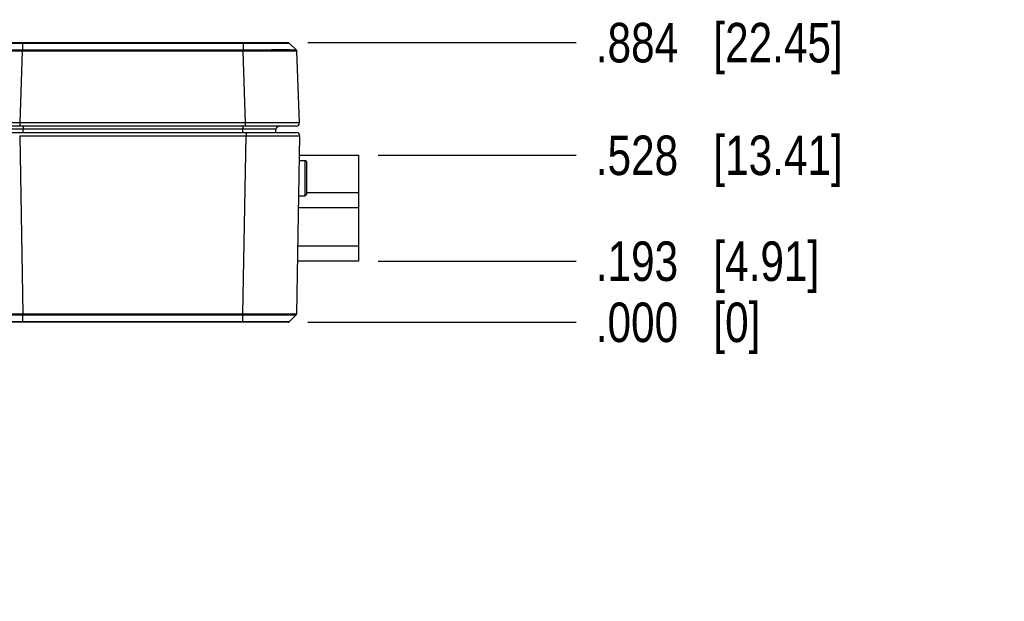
# Model space of a CAD drawing. Header units: inches. Extents: x 0 to 22, y 0 to 17.
# Tile 7 of 30: x 9.7 to 12.8, y 5.9 to 7.7. Entities that reach past the tile are written whole.
import ezdxf

# ---------------------------------------------------------------- set-up
doc = ezdxf.new("R2010")
doc.units = ezdxf.units.IN
doc.header["$LTSCALE"] = 1.21
doc.header["$MEASUREMENT"] = 0
doc.layers.get('0').update_dxf_attribs({"linetype": 'CONTINUOUS'})
doc.layers.add('DIMENSIONS', color=7, linetype='CONTINUOUS')
doc.styles.get("Standard").update_dxf_attribs({"font": 'txt', "width": 0.8})
doc.dimstyles.new('DIMSTYLE_1', dxfattribs={"dimtxt": 0.125, "dimasz": 0.18, "dimexe": 0.18, "dimexo": 0.0625, "dimgap": 0.09, "dimtad": 0, "dimtih": 1, "dimtoh": 1, "dimdec": 3, "dimzin": 4, "dimdsep": 46, "dimtxsty": 'STANDARD', "dimblk": '_FILLED', "dimblk1": '_FILLED', "dimblk2": '_FILLED', "dimcen": 0.09, "dimadec": 0, "dimazin": 0, "dimtp": 0.01, "dimtm": 0.01, "dimtfac": 1, "dimtdec": 3, "dimtofl": 0, "dimtmove": 0, "dimatfit": 3, "dimldrblk": '_FILLED', "dimfxl": 1, "dimtolj": 1, "dimtzin": 4, "dimarcsym": 0})
doc.dimstyles.new('DIMSTYLE_2', dxfattribs={"dimtxt": 0.125, "dimasz": 0.18, "dimexe": 0.18, "dimexo": 0.0625, "dimgap": 0.09, "dimtad": 0, "dimtih": 1, "dimtoh": 1, "dimdec": 3, "dimzin": 4, "dimdsep": 46, "dimtxsty": 'STANDARD', "dimblk": '_FILLED', "dimblk1": '_FILLED', "dimblk2": '_FILLED', "dimcen": 0.09, "dimadec": 0, "dimazin": 0, "dimtp": 0.01, "dimtm": 0.01, "dimtfac": 1, "dimtdec": 3, "dimtofl": 0, "dimtmove": 0, "dimatfit": 3, "dimldrblk": '_FILLED', "dimfxl": 1, "dimtolj": 1, "dimtzin": 4, "dimarcsym": 0})

# ---------------------------------------------------------------- blocks, each defined once
blk = doc.blocks.new('*D2')
at = {"layer": 'DIMENSIONS', "color": 2, "linetype": 'CONTINUOUS'}
blk.add_line((10.8231, 6.9381), (11.4481, 6.9381), dxfattribs=at)
at = {"layer": 'DIMENSIONS', "color": 2, "linetype": 'CONTINUOUS', "insert": (11.5106, 7.0006), "char_height": 0.125, "width": 1.125, "attachment_point": 1, "line_spacing_factor": 0.9}
blk.add_mtext('.193{\\Ftxt.shx;\\W1.000000;\\H0.125000; }[4.91]', dxfattribs=at)
blk = doc.blocks.new('_FILLED')
at = {"color": 0, "linetype": 'BYBLOCK'}
blk.add_solid([(0, 0), (-1, 0.174), (-1, -0.174)], dxfattribs=at)
blk = doc.blocks.new('*D3')
at = {"layer": 'DIMENSIONS', "color": 2, "linetype": 'CONTINUOUS'}
blk.add_line((10.6002, 6.7449), (11.4481, 6.7449), dxfattribs=at)
at = {"layer": 'DIMENSIONS', "color": 2, "linetype": 'CONTINUOUS', "insert": (11.5106, 6.8074), "char_height": 0.125, "width": 0.825, "attachment_point": 1, "line_spacing_factor": 0.9}
blk.add_mtext('.000{\\Ftxt.shx;\\W1.000000;\\H0.125000; }[0]', dxfattribs=at)
blk = doc.blocks.new('*D4')
at = {"layer": 'DIMENSIONS', "color": 2, "linetype": 'CONTINUOUS'}
blk.add_line((10.8231, 7.2728), (11.4481, 7.2728), dxfattribs=at)
at = {"layer": 'DIMENSIONS', "color": 2, "linetype": 'CONTINUOUS', "insert": (11.5106, 7.3353), "char_height": 0.125, "width": 1.225, "attachment_point": 1, "line_spacing_factor": 0.9}
blk.add_mtext('.528{\\Ftxt.shx;\\W1.000000;\\H0.125000; }[13.41]', dxfattribs=at)
blk = doc.blocks.new('*D5')
at = {"layer": 'DIMENSIONS', "color": 2, "linetype": 'CONTINUOUS'}
blk.add_line((10.6002, 7.6289), (11.4481, 7.6289), dxfattribs=at)
at = {"layer": 'DIMENSIONS', "color": 2, "linetype": 'CONTINUOUS', "insert": (11.5106, 7.6914), "char_height": 0.125, "width": 1.225, "attachment_point": 1, "line_spacing_factor": 0.9}
blk.add_mtext('.884{\\Ftxt.shx;\\W1.000000;\\H0.125000; }[22.45]', dxfattribs=at)
blk = doc.blocks.new('*D9')
at = {"layer": 'DIMENSIONS', "color": 2, "linetype": 'CONTINUOUS'}
for p, q in [((14.2309, 7.2723), (14.2309, 5.863)), ((14.6837, 7.1384), (14.6837, 5.863)), ((14.2309, 5.988), (13.8533, 5.988)), ((14.6837, 5.988), (15.0437, 5.988))]:
    blk.add_line(p, q, dxfattribs=at)
at = {"layer": 'DIMENSIONS', "color": 2, "linetype": 'CONTINUOUS', "xscale": 0.18, "yscale": 0.18, "zscale": 0.18}
blk.add_blockref('_FILLED', (14.2309, 5.988), dxfattribs=at)
at = {"layer": 'DIMENSIONS', "color": 2, "linetype": 'CONTINUOUS', "xscale": 0.18, "yscale": 0.18, "zscale": 0.18, "rotation": 180}
blk.add_blockref('_FILLED', (14.6837, 5.988), dxfattribs=at)
at = {"layer": 'DIMENSIONS', "color": 2, "linetype": 'CONTINUOUS', "insert": (13.7908, 6.0505), "char_height": 0.125, "width": 1.125, "attachment_point": 3, "line_spacing_factor": 0.9}
blk.add_mtext('.453{\\Ftxt.shx;\\W1.000000;\\H0.125000; }[11.5]', dxfattribs=at)

msp = doc.modelspace()

# ---------------------------------------------------------------- linework, layer by layer
at = {"color": 7, "linetype": 'CONTINUOUS'}
for p, q in [((7.7428, 7.6289), (10.5377, 7.6289)), ((9.5533, 7.6275), (9.6988, 7.6275)), ((9.6988, 7.6289), (9.6988, 7.6053)), ((9.6988, 7.6275), (10.3957, 7.6275)), ((10.3957, 7.6289), (10.3957, 7.6288)), ((10.3957, 7.6275), (10.3957, 7.6053)), ((10.3957, 7.6275), (10.5412, 7.6275)), ((10.5642, 7.6054), (10.5412, 7.6275)), ((10.5412, 7.6275), (10.5642, 7.6053)), ((9.6908, 7.3753), (9.6987, 7.6019)), ((10.3958, 7.6019), (9.6987, 7.6019)), ((10.3957, 7.6053), (9.6988, 7.6053)), ((10.3958, 7.6019), (10.3957, 7.6053)), ((10.4037, 7.3753), (10.3958, 7.6019)), ((10.5643, 7.6052), (10.5642, 7.6054)), ((10.5657, 7.6019), (10.5654, 7.602)), ((10.5657, 7.6022), (10.5656, 7.6029)), ((10.5657, 7.6021), (10.5657, 7.6022)), ((10.5657, 7.6019), (10.5657, 7.6021)), ((10.5736, 7.3753), (10.5657, 7.6019)), ((10.5636, 7.3649), (7.7169, 7.3649)), ((9.6999, 7.3551), (9.5949, 7.3551)), ((10.4037, 7.3753), (9.6908, 7.3753)), ((9.6908, 7.3649), (9.6908, 7.3753)), ((9.6999, 7.3649), (9.6999, 7.3551)), ((10.3946, 7.3551), (9.6999, 7.3551)), ((9.7001, 7.3449), (9.6999, 7.3551)), ((10.3944, 7.3449), (10.3946, 7.3551)), ((10.3946, 7.3649), (10.3946, 7.3551)), ((10.4996, 7.3551), (10.3946, 7.3551)), ((10.4037, 7.3649), (10.4037, 7.3753)), ((10.4994, 7.3449), (10.4996, 7.3551)), ((8.672, 7.3449), (10.565, 7.3449)), ((9.6894, 7.3348), (10.405, 7.3348)), ((9.6894, 7.3348), (9.6993, 6.772)), ((10.3952, 6.772), (10.405, 7.3348)), ((10.405, 7.3348), (10.575, 7.3348)), ((10.4051, 7.3449), (10.4051, 7.3348)), ((10.5652, 6.772), (10.575, 7.3348)), ((10.5737, 7.2569), (10.5922, 7.2569)), ((10.5739, 7.2728), (10.7606, 7.2728)), ((10.5972, 7.2519), (10.5922, 7.2569)), ((10.5922, 7.2009), (10.5922, 7.2569)), ((10.7606, 7.2728), (10.7606, 6.9381)), ((10.5972, 7.1499), (10.5972, 7.2519)), ((10.5922, 7.144), (10.5922, 7.2009)), ((10.5717, 7.1449), (10.5922, 7.1449)), ((10.5972, 7.1499), (10.5922, 7.1449)), ((10.7606, 7.1547), (10.5972, 7.1547)), ((10.5711, 7.1074), (10.7606, 7.1074)), ((10.7606, 6.9854), (10.5689, 6.9854)), ((10.7606, 6.9381), (10.5681, 6.9381)), ((9.6993, 6.772), (10.3952, 6.772)), ((9.6993, 6.7685), (10.3952, 6.7685)), ((9.6993, 6.7464), (9.6993, 6.7685)), ((10.3952, 6.7449), (10.3952, 6.7685)), ((10.5412, 6.7464), (10.5637, 6.7685)), ((10.5412, 6.7464), (10.5637, 6.7685)), ((10.5649, 6.7719), (10.5652, 6.772)), ((10.5652, 6.772), (10.5652, 6.7717)), ((10.5377, 6.7449), (8.1652, 6.7449)), ((9.6993, 6.7464), (9.5533, 6.7464)), ((10.3952, 6.7464), (9.6993, 6.7464)), ((9.6993, 6.7449), (9.6993, 6.7451)), ((10.5412, 6.7464), (10.3952, 6.7464)), ((10.5377, 6.7449), (10.5383, 6.745)), ((10.5383, 6.745), (10.5389, 6.7451)), ((10.5389, 6.7451), (10.5395, 6.7453)), ((10.5395, 6.7453), (10.54, 6.7455)), ((10.541, 6.7462), (10.5412, 6.7464))]:
    msp.add_line(p, q, dxfattribs=at)
for points in [[(10.5412, 7.6275), (10.541, 7.6277), (10.5406, 7.6281), (10.54, 7.6284), (10.5395, 7.6286), (10.5389, 7.6288), (10.5383, 7.6289), (10.5377, 7.6289)], [(10.5656, 7.6029), (10.5654, 7.6036), (10.5651, 7.6042), (10.5647, 7.6047), (10.5643, 7.6052)], [(10.5025, 7.362), (10.5026, 7.3621), (10.5032, 7.3627), (10.5038, 7.3631), (10.5044, 7.3635), (10.505, 7.3638), (10.5055, 7.3641), (10.5061, 7.3643), (10.5066, 7.3645), (10.5072, 7.3646), (10.5077, 7.3648), (10.5082, 7.3648), (10.5087, 7.3649), (10.5091, 7.3649), (10.5095, 7.3649)], [(10.5637, 6.7685), (10.5639, 6.7687), (10.5643, 6.7692), (10.5647, 6.7698), (10.5649, 6.7704), (10.5651, 6.771), (10.5652, 6.7717)], [(10.54, 6.7455), (10.5406, 6.7458), (10.541, 6.7462)]]:
    msp.add_lwpolyline(points, dxfattribs=at)
for centre, radius, start, end in [((10.7176, 7.6271), 0.3219, 179.7106, 179.9324), ((10.3353, 7.5906), 0.6367, 178.6681, 178.977), ((10.5607, 7.6018), 0.005, 46, 46.159), ((10.5096, 7.3549), 0.01, 89.9868, 178.9999), ((10.5636, 7.3749), 0.01, 270, 2), ((10.565, 7.3349), 0.01, 359, 90), ((10.6998, 6.7805), 1.0006, 180.4883, 180.6875), ((8.6494, 6.7881), 1.7459, 359.3557, 359.4702), ((9.3293, 6.7468), 0.37, 359.7434, 359.9405), ((10.5377, 6.7499), 0.005, 314.5, 314.6314)]:
    msp.add_arc(centre, radius, start, end, dxfattribs=at)
for points, knots in [([(9.6987, 7.6019), (9.696, 7.602), (9.6907, 7.602), (9.6827, 7.602), (9.6747, 7.6021), (9.6668, 7.6021), (9.6589, 7.6021), (9.6486, 7.6022), (9.6385, 7.6022), (9.6285, 7.6022), (9.619, 7.6023), (9.6076, 7.6023), (9.5945, 7.6023), (9.5823, 7.6023), (9.5728, 7.6023), (9.5658, 7.6023), (9.5609, 7.6023), (9.5564, 7.6023), (9.5522, 7.6023), (9.5483, 7.6023), (9.5447, 7.6022), (9.5415, 7.6022), (9.5386, 7.6022), (9.5361, 7.6022), (9.5343, 7.6021), (9.533, 7.6021), (9.5322, 7.6021), (9.5314, 7.6021), (9.5308, 7.6021), (9.5302, 7.6021), (9.5297, 7.602), (9.5294, 7.602), (9.5292, 7.602), (9.5291, 7.602), (9.5291, 7.602)], [0, 0, 0, 0, 0.047388, 0.094672, 0.141742, 0.188496, 0.234828, 0.280633, 0.370259, 0.413877, 0.456569, 0.538792, 0.61619, 0.688069, 0.753785, 0.784145, 0.812748, 0.839531, 0.864433, 0.887398, 0.908376, 0.927319, 0.944186, 0.958938, 0.971542, 0.977029, 0.98197, 0.98636, 0.990199, 0.993483, 0.996212, 0.998384, 0.999262, 1, 1, 1, 1]), ([(9.6988, 7.6054), (9.696, 7.6054), (9.6905, 7.6054), (9.6823, 7.6054), (9.6742, 7.6055), (9.6661, 7.6055), (9.658, 7.6055), (9.6501, 7.6055), (9.6423, 7.6056), (9.6346, 7.6056), (9.6271, 7.6056), (9.6197, 7.6056), (9.6125, 7.6057), (9.6056, 7.6057), (9.5988, 7.6057), (9.5923, 7.6057), (9.5861, 7.6057), (9.5801, 7.6057), (9.5744, 7.6057), (9.569, 7.6057), (9.5639, 7.6057), (9.5592, 7.6057), (9.5547, 7.6057), (9.5507, 7.6057), (9.5469, 7.6056), (9.544, 7.6056), (9.5419, 7.6056), (9.5405, 7.6056), (9.5391, 7.6056), (9.5379, 7.6056), (9.5367, 7.6055), (9.5356, 7.6055), (9.5346, 7.6055), (9.5338, 7.6055), (9.533, 7.6055), (9.5323, 7.6055), (9.5318, 7.6055), (9.5315, 7.6055), (9.5312, 7.6055), (9.531, 7.6054), (9.5309, 7.6054), (9.5307, 7.6054), (9.5306, 7.6054), (9.5305, 7.6054), (9.5304, 7.6054), (9.5304, 7.6054), (9.5304, 7.6054), (9.5303, 7.6054), (9.5303, 7.6054), (9.5303, 7.6054), (9.5303, 7.6054)], [0, 0, 0, 0, 0.048873, 0.097631, 0.146155, 0.194332, 0.242044, 0.289176, 0.335617, 0.381257, 0.425983, 0.46969, 0.512275, 0.553641, 0.593685, 0.632308, 0.669415, 0.704922, 0.738747, 0.770806, 0.801017, 0.829309, 0.855622, 0.879897, 0.902072, 0.922085, 0.931266, 0.939891, 0.947954, 0.955452, 0.96238, 0.968733, 0.974506, 0.979694, 0.984296, 0.988308, 0.991731, 0.993221, 0.994563, 0.995758, 0.996805, 0.997704, 0.998455, 0.99906, 0.999306, 0.999517, 0.99969, 0.999828, 0.99993, 1, 1, 1, 1]), ([(10.5642, 7.6054), (10.5641, 7.6054), (10.5641, 7.6054), (10.5641, 7.6054), (10.5641, 7.6054), (10.5641, 7.6054), (10.564, 7.6054), (10.564, 7.6054), (10.5639, 7.6054), (10.5638, 7.6054), (10.5636, 7.6054), (10.5634, 7.6054), (10.5632, 7.6054), (10.563, 7.6055), (10.5627, 7.6055), (10.5622, 7.6055), (10.5615, 7.6055), (10.5607, 7.6055), (10.5598, 7.6055), (10.5589, 7.6055), (10.5578, 7.6055), (10.5566, 7.6056), (10.5554, 7.6056), (10.554, 7.6056), (10.5526, 7.6056), (10.5505, 7.6056), (10.5476, 7.6056), (10.5438, 7.6057), (10.5398, 7.6057), (10.5353, 7.6057), (10.5306, 7.6057), (10.5255, 7.6057), (10.5201, 7.6057), (10.5144, 7.6057), (10.5084, 7.6057), (10.4999, 7.6057), (10.4911, 7.6057), (10.482, 7.6057), (10.4748, 7.6056), (10.4674, 7.6056), (10.4599, 7.6056), (10.4522, 7.6056), (10.4444, 7.6055), (10.4365, 7.6055), (10.4257, 7.6055), (10.4149, 7.6055), (10.4039, 7.6054), (10.3985, 7.6054), (10.3957, 7.6054)], [0, 0, 0, 0, 0.000065, 0.000164, 0.000298, 0.000468, 0.000674, 0.000918, 0.001516, 0.002261, 0.003153, 0.004194, 0.005382, 0.006718, 0.008202, 0.011613, 0.015614, 0.020205, 0.025383, 0.031146, 0.03749, 0.044408, 0.051898, 0.059954, 0.068572, 0.077748, 0.097753, 0.11992, 0.144187, 0.170493, 0.198782, 0.228992, 0.261051, 0.294877, 0.330388, 0.3675, 0.446184, 0.487558, 0.530154, 0.573873, 0.618614, 0.664268, 0.710725, 0.757872, 0.8056, 0.902335, 0.951109, 1, 1, 1, 1]), ([(10.5654, 7.602), (10.5654, 7.602), (10.5653, 7.602), (10.5651, 7.602), (10.5647, 7.602), (10.5643, 7.6021), (10.5637, 7.6021), (10.5631, 7.6021), (10.562, 7.6021), (10.5605, 7.6021), (10.5583, 7.6022), (10.5558, 7.6022), (10.553, 7.6022), (10.5498, 7.6022), (10.5462, 7.6023), (10.5423, 7.6023), (10.5381, 7.6023), (10.5335, 7.6023), (10.5287, 7.6023), (10.5217, 7.6023), (10.5122, 7.6023), (10.5, 7.6023), (10.4869, 7.6023), (10.4755, 7.6023), (10.4659, 7.6022), (10.456, 7.6022), (10.4459, 7.6022), (10.4356, 7.6021), (10.4277, 7.6021), (10.4198, 7.6021), (10.4118, 7.602), (10.4038, 7.602), (10.3985, 7.602), (10.3958, 7.6019)], [0, 0, 0, 0, 0.000737, 0.001614, 0.003785, 0.006513, 0.009797, 0.013634, 0.018024, 0.02845, 0.041053, 0.055803, 0.072668, 0.091611, 0.112587, 0.135551, 0.160452, 0.187233, 0.215836, 0.246196, 0.311911, 0.38379, 0.461188, 0.543413, 0.586105, 0.629725, 0.719353, 0.765161, 0.811494, 0.85825, 0.905323, 0.952609, 1, 1, 1, 1]), ([(9.6908, 7.3753), (9.6852, 7.3753), (9.6742, 7.3753), (9.6577, 7.3753), (9.6416, 7.3754), (9.626, 7.3754), (9.6109, 7.3754), (9.5967, 7.3754), (9.5853, 7.3754), (9.5768, 7.3754), (9.5707, 7.3754), (9.565, 7.3754), (9.5595, 7.3754), (9.5544, 7.3754), (9.5496, 7.3754), (9.5452, 7.3754), (9.5411, 7.3754), (9.5373, 7.3754), (9.5344, 7.3754), (9.5323, 7.3754), (9.5308, 7.3754), (9.5295, 7.3754), (9.5282, 7.3754), (9.5271, 7.3754), (9.526, 7.3754), (9.525, 7.3753), (9.5242, 7.3753), (9.5235, 7.3753), (9.523, 7.3753), (9.5227, 7.3753), (9.5224, 7.3753), (9.5222, 7.3753), (9.5219, 7.3753), (9.5217, 7.3753), (9.5215, 7.3753), (9.5213, 7.3753), (9.5212, 7.3753), (9.5211, 7.3753), (9.5211, 7.3753), (9.521, 7.3753), (9.521, 7.3753), (9.521, 7.3753), (9.5209, 7.3753), (9.5209, 7.3753), (9.5209, 7.3753), (9.5209, 7.3753), (9.5209, 7.3753), (9.5209, 7.3753), (9.5209, 7.3753), (9.5209, 7.3753)], [0, 0, 0, 0, 0.098019, 0.195095, 0.290293, 0.382698, 0.471418, 0.555598, 0.634427, 0.671594, 0.707143, 0.740988, 0.773046, 0.803241, 0.831501, 0.857756, 0.881944, 0.904007, 0.923892, 0.933003, 0.941551, 0.949533, 0.956942, 0.963775, 0.970028, 0.975697, 0.980778, 0.985268, 0.987291, 0.989166, 0.990891, 0.992468, 0.993895, 0.995173, 0.996301, 0.997279, 0.998107, 0.998465, 0.998785, 0.999067, 0.999312, 0.999519, 0.999689, 0.999822, 0.999917, 0.999951, 0.999976, 0.999992, 1, 1, 1, 1]), ([(10.5736, 7.3753), (10.5736, 7.3753), (10.5736, 7.3753), (10.5736, 7.3753), (10.5736, 7.3753), (10.5736, 7.3753), (10.5736, 7.3753), (10.5735, 7.3753), (10.5735, 7.3753), (10.5735, 7.3753), (10.5734, 7.3753), (10.5734, 7.3753), (10.5733, 7.3753), (10.5732, 7.3753), (10.5731, 7.3753), (10.573, 7.3753), (10.5728, 7.3753), (10.5726, 7.3753), (10.5723, 7.3753), (10.572, 7.3753), (10.5717, 7.3753), (10.5714, 7.3753), (10.571, 7.3753), (10.5703, 7.3753), (10.5694, 7.3753), (10.5685, 7.3754), (10.5674, 7.3754), (10.5662, 7.3754), (10.565, 7.3754), (10.5636, 7.3754), (10.5622, 7.3754), (10.5601, 7.3754), (10.5572, 7.3754), (10.5534, 7.3754), (10.5493, 7.3754), (10.5449, 7.3754), (10.5401, 7.3754), (10.5349, 7.3754), (10.5295, 7.3754), (10.5237, 7.3754), (10.5177, 7.3754), (10.5091, 7.3754), (10.4978, 7.3754), (10.4835, 7.3754), (10.4685, 7.3754), (10.4529, 7.3754), (10.4367, 7.3753), (10.4203, 7.3753), (10.4092, 7.3753), (10.4037, 7.3753)], [0, 0, 0, 0, 0.000008, 0.000024, 0.000049, 0.000083, 0.000178, 0.000311, 0.000481, 0.000688, 0.000933, 0.001215, 0.001535, 0.001893, 0.002721, 0.003699, 0.004827, 0.006105, 0.007532, 0.009109, 0.010834, 0.012709, 0.014732, 0.019222, 0.024304, 0.029972, 0.036225, 0.043058, 0.050467, 0.058449, 0.066997, 0.076108, 0.095993, 0.118056, 0.142244, 0.168499, 0.196759, 0.226954, 0.259013, 0.292857, 0.328406, 0.365573, 0.444402, 0.528582, 0.617302, 0.709707, 0.804905, 0.901981, 1, 1, 1, 1]), ([(9.5295, 6.7719), (9.5296, 6.7719), (9.5298, 6.7719), (9.5302, 6.7719), (9.5307, 6.7719), (9.5312, 6.7719), (9.5319, 6.7719), (9.5329, 6.7719), (9.5345, 6.7719), (9.5366, 6.7719), (9.5391, 6.7718), (9.542, 6.7718), (9.5452, 6.7718), (9.5488, 6.7718), (9.5542, 6.7718), (9.56, 6.7718), (9.5663, 6.7718), (9.5733, 6.7718), (9.5828, 6.7718), (9.595, 6.7718), (9.6081, 6.7718), (9.6195, 6.7718), (9.6291, 6.7718), (9.639, 6.7718), (9.6491, 6.7719), (9.6594, 6.7719), (9.6673, 6.7719), (9.6752, 6.7719), (9.6832, 6.7719), (9.6912, 6.7719), (9.6966, 6.7719), (9.6993, 6.772)], [0, 0, 0, 0, 0.00161, 0.003779, 0.006505, 0.009788, 0.013625, 0.018014, 0.028441, 0.041044, 0.055796, 0.072663, 0.091607, 0.112586, 0.135553, 0.18724, 0.215844, 0.246206, 0.311922, 0.383802, 0.4612, 0.543422, 0.586114, 0.629733, 0.71936, 0.765167, 0.811499, 0.858254, 0.905326, 0.95261, 1, 1, 1, 1]), ([(9.5308, 6.7685), (9.5308, 6.7685), (9.5308, 6.7685), (9.5308, 6.7685), (9.5308, 6.7685), (9.5308, 6.7685), (9.5308, 6.7685), (9.5309, 6.7685), (9.5309, 6.7685), (9.5309, 6.7685), (9.531, 6.7684), (9.5311, 6.7684), (9.5313, 6.7684), (9.5314, 6.7684), (9.5316, 6.7684), (9.5319, 6.7684), (9.5321, 6.7684), (9.5324, 6.7684), (9.5328, 6.7684), (9.5334, 6.7684), (9.5341, 6.7684), (9.535, 6.7684), (9.5359, 6.7684), (9.537, 6.7684), (9.5382, 6.7684), (9.5394, 6.7684), (9.5408, 6.7684), (9.5422, 6.7684), (9.5443, 6.7684), (9.5472, 6.7684), (9.5509, 6.7683), (9.555, 6.7683), (9.5595, 6.7683), (9.5642, 6.7683), (9.5693, 6.7683), (9.5747, 6.7683), (9.5804, 6.7683), (9.5864, 6.7683), (9.5949, 6.7683), (9.6037, 6.7683), (9.6129, 6.7683), (9.62, 6.7683), (9.6274, 6.7684), (9.635, 6.7684), (9.6427, 6.7684), (9.6505, 6.7684), (9.6584, 6.7684), (9.6665, 6.7684), (9.6746, 6.7684), (9.6828, 6.7684), (9.691, 6.7684), (9.6965, 6.7685), (9.6993, 6.7685)], [0, 0, 0, 0, 0.000018, 0.000044, 0.000123, 0.000239, 0.000392, 0.000582, 0.000809, 0.001074, 0.001376, 0.002091, 0.002954, 0.003967, 0.005127, 0.006437, 0.007894, 0.009501, 0.011255, 0.015208, 0.019753, 0.024888, 0.03061, 0.036915, 0.043797, 0.051252, 0.059276, 0.067864, 0.077013, 0.096971, 0.119098, 0.143335, 0.16962, 0.197894, 0.228098, 0.260159, 0.293994, 0.32952, 0.366656, 0.445405, 0.486821, 0.529464, 0.573236, 0.618035, 0.663752, 0.710274, 0.757492, 0.805291, 0.85356, 0.902178, 0.951031, 1, 1, 1, 1]), ([(10.3952, 6.772), (10.3979, 6.7719), (10.4033, 6.7719), (10.4113, 6.7719), (10.4193, 6.7719), (10.4272, 6.7719), (10.435, 6.7719), (10.4453, 6.7719), (10.4555, 6.7718), (10.4654, 6.7718), (10.4749, 6.7718), (10.4864, 6.7718), (10.4995, 6.7718), (10.5117, 6.7718), (10.5212, 6.7718), (10.5282, 6.7718), (10.5345, 6.7718), (10.5403, 6.7718), (10.5457, 6.7718), (10.5493, 6.7718), (10.5525, 6.7718), (10.5554, 6.7718), (10.5579, 6.7719), (10.56, 6.7719), (10.5615, 6.7719), (10.5626, 6.7719), (10.5632, 6.7719), (10.5638, 6.7719), (10.5643, 6.7719), (10.5646, 6.7719), (10.5648, 6.7719), (10.5649, 6.7719)], [0, 0, 0, 0, 0.047389, 0.094673, 0.141745, 0.188499, 0.234832, 0.280638, 0.370264, 0.413883, 0.456575, 0.538798, 0.616195, 0.688075, 0.753792, 0.784153, 0.812758, 0.864445, 0.887412, 0.908391, 0.927335, 0.944202, 0.958954, 0.971558, 0.981985, 0.986375, 0.990212, 0.993494, 0.996221, 0.99839, 1, 1, 1, 1]), ([(10.3952, 6.7685), (10.3979, 6.7685), (10.4034, 6.7684), (10.4117, 6.7684), (10.4199, 6.7684), (10.428, 6.7684), (10.436, 6.7684), (10.444, 6.7684), (10.4518, 6.7684), (10.4595, 6.7684), (10.4671, 6.7684), (10.4744, 6.7683), (10.4816, 6.7683), (10.4908, 6.7683), (10.4996, 6.7683), (10.5081, 6.7683), (10.5141, 6.7683), (10.5198, 6.7683), (10.5252, 6.7683), (10.5303, 6.7683), (10.535, 6.7683), (10.5394, 6.7683), (10.5435, 6.7683), (10.5473, 6.7684), (10.5501, 6.7684), (10.5522, 6.7684), (10.5537, 6.7684), (10.555, 6.7684), (10.5563, 6.7684), (10.5575, 6.7684), (10.5585, 6.7684), (10.5595, 6.7684), (10.5604, 6.7684), (10.5611, 6.7684), (10.5617, 6.7684), (10.5621, 6.7684), (10.5624, 6.7684), (10.5626, 6.7684), (10.5628, 6.7684), (10.563, 6.7684), (10.5632, 6.7684), (10.5634, 6.7684), (10.5635, 6.7684), (10.5635, 6.7685), (10.5636, 6.7685), (10.5636, 6.7685), (10.5636, 6.7685), (10.5637, 6.7685), (10.5637, 6.7685), (10.5637, 6.7685), (10.5637, 6.7685), (10.5637, 6.7685), (10.5637, 6.7685)], [0, 0, 0, 0, 0.04897, 0.097823, 0.146441, 0.19471, 0.242509, 0.289727, 0.336249, 0.381966, 0.426765, 0.470536, 0.51318, 0.554596, 0.633345, 0.67048, 0.706007, 0.739842, 0.771903, 0.802106, 0.83038, 0.856666, 0.880903, 0.903031, 0.922989, 0.932137, 0.940726, 0.94875, 0.956205, 0.963087, 0.969391, 0.975112, 0.980245, 0.98479, 0.988743, 0.990498, 0.992104, 0.993563, 0.994873, 0.996034, 0.997047, 0.997911, 0.998626, 0.998927, 0.999192, 0.999419, 0.999609, 0.999762, 0.999877, 0.999956, 0.999982, 1, 1, 1, 1])]:
    msp.add_open_spline(points, degree=3, knots=knots, dxfattribs=at)

# ---------------------------------------------------------------- dimensions: what is measured, and where the dimension line sits
at = {"layer": 'DIMENSIONS', "color": 2, "linetype": 'CONTINUOUS'}
for feature_location, offset, origin, picture, middle in [((10.6002, 7.6289), (0.8478, 0), (10.5377, 6.7449), '*D5', (12.1231, 7.6289)), ((10.8231, 7.2728), (0.625, 0), (10.7606, 6.7449), '*D4', (12.1231, 7.2728)), ((10.8231, 6.9381), (0.625, 0), (10.5377, 6.7449), '*D2', (12.0731, 6.9381)), ((10.6001907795, 6.7449312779), (0.8478609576, 0), (10.5376907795, 6.7449312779), '*D3', (11.9230517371, 6.7449312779))]:
    dim = msp.add_ordinate_dim(feature_location=feature_location, offset=offset, dtype=0, origin=origin, dimstyle='DIMSTYLE_2', dxfattribs=at)
    dim.commit()
    dim.dimension.update_dxf_attribs({"geometry": picture, "text_midpoint": middle})
dim = msp.add_linear_dim(base=(14.6837, 5.988), p1=(14.2309, 7.2723), p2=(14.6837, 7.1384), dimstyle='DIMSTYLE_1', dxfattribs=at)
dim.commit()
dim.dimension.update_dxf_attribs({"geometry": '*D9', "text_midpoint": (12.9783, 5.988), "dimtype": 160})

doc.saveas('drawing.dxf')
